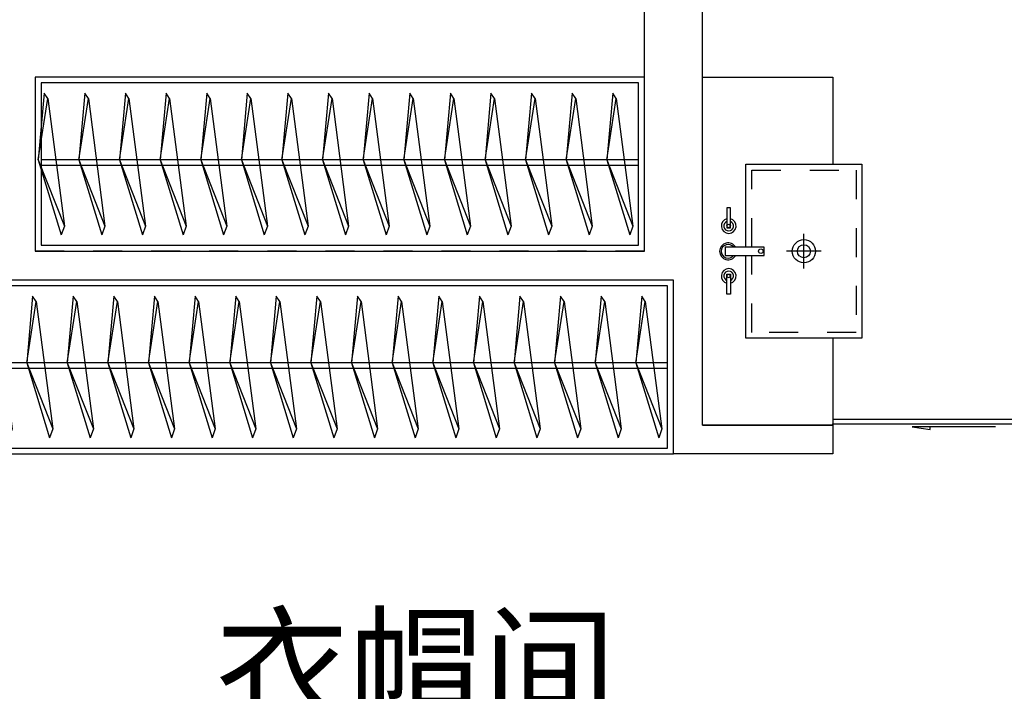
# Model space of a CAD drawing. Header units: millimetres. Extents: x 296296 to 297283, y 219875 to 220035.
# Tile 175 of 256: x 296916.47 to 296919.86, y 220015.44 to 220017.75. Entities that reach past the tile are written whole.
import ezdxf

# ---------------------------------------------------------------- set-up
doc = ezdxf.new("R2010")
doc.units = ezdxf.units.MM
doc.linetypes.add('185洋房-边套（报建版）-旧规$0$DASH', pattern=[0.35, 0.25, -0.1])
doc.linetypes.add('185洋房-边套（报建版）-旧规$0$洋房户型$0$DASH', pattern=[0.35, 0.25, -0.1])
doc.styles.get("Standard").update_dxf_attribs({"font": 'arial.ttf'})

# ---------------------------------------------------------------- blocks, each defined once
blk = doc.blocks.new('4uyh5uj6kj67j75rykjtuk7tsik76ykj')
at = {"color": 253}
blk.add_text('衣帽间', height=337.5886524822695, dxfattribs=at).set_placement((867896.4975653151, 428650))
blk = doc.blocks.new('185洋房-边套（报建版）-旧规$0$洋房户型$0$11A$C17570B11')
at = {"color": 253}
for p, q in [((0, 0), (-211.0270006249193, -32.54784116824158)), ((0, 0), (228.5429438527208, -89.85827781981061)), ((-211.0270006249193, -32.54784116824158), (-229.8062428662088, -20.4895358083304)), ((-211.0270006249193, -32.54784116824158), (228.5429438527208, -89.85827781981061)), ((228.5429438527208, -89.85827781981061), (259.1465271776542, -78.90659712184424))]:
    blk.add_line(p, q, dxfattribs=at)
blk.add_lwpolyline([(-229.8062428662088, -20.4895358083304), (0, 0), (259.1465271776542, -78.90659712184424)], dxfattribs=at)
blk = doc.blocks.new('*U1094')
at = {"color": 253}
for points in [[(49.99999854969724, 0), (2150.00000144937, 0), (2150.00000144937, -599.9999999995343), (49.99999854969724, -599.9999999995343)], [(69.99999854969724, -20), (2130.00000144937, -20), (2130.00000144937, -579.9999999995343), (69.99999854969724, -579.9999999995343)]]:
    blk.add_lwpolyline(points, close=True, dxfattribs=at)
for points in [[(69.99999854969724, -285.2554255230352), (2130.00000144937, -285.2554255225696)], [(69.99999854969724, -305.2554255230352), (2130.00000144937, -305.2554255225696)]]:
    blk.add_lwpolyline(points, dxfattribs=at)
at = {"color": 253, "rotation": 270}
for p in [(179.5653612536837, -285.148174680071), (319.5653612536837, -285.148174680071), (459.5653612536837, -285.148174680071), (599.5653612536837, -285.148174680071), (739.5653612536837, -285.148174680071), (879.5653612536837, -285.148174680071), (1019.565361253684, -285.148174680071), (1159.565361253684, -285.148174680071), (1299.565361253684, -285.148174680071), (1439.565361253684, -285.148174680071), (1579.565361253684, -285.148174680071), (1719.565361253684, -285.148174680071), (1859.565361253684, -285.148174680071), (1999.565361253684, -285.148174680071), (2139.565361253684, -285.148174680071)]:
    blk.add_blockref('185洋房-边套（报建版）-旧规$0$洋房户型$0$11A$C17570B11', p, dxfattribs=at)
blk = doc.blocks.new('*U1118')
at = {"color": 253}
for points in [[(1399.999998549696, 0), (4500.000001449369, 0), (4500.000001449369, -599.9999999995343), (1399.999998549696, -599.9999999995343)], [(1419.999998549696, -20), (4480.000001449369, -20), (4480.000001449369, -579.9999999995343), (1419.999998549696, -579.9999999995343)]]:
    blk.add_lwpolyline(points, close=True, dxfattribs=at)
for points in [[(1419.999998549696, -285.2554255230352), (4480.000001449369, -285.2554255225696)], [(1419.999998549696, -305.2554255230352), (4480.000001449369, -305.2554255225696)]]:
    blk.add_lwpolyline(points, dxfattribs=at)
at = {"color": 253, "rotation": 270}
for p in [(1529.565361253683, -285.148174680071), (1669.565361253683, -285.148174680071), (1809.565361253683, -285.148174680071), (1949.565361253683, -285.148174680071), (2089.565361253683, -285.148174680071), (2229.565361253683, -285.148174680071), (2369.565361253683, -285.148174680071), (2509.565361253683, -285.148174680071), (2649.565361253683, -285.148174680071), (2789.565361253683, -285.148174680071), (2929.565361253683, -285.148174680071), (3069.565361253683, -285.148174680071), (3209.565361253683, -285.148174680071), (3349.565361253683, -285.148174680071), (3489.565361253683, -285.148174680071), (3629.565361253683, -285.148174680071), (3769.565361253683, -285.148174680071), (3909.565361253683, -285.148174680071), (4049.565361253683, -285.148174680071), (4189.565361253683, -285.148174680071), (4329.565361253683, -285.148174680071), (4469.565361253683, -285.148174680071)]:
    blk.add_blockref('185洋房-边套（报建版）-旧规$0$洋房户型$0$11A$C17570B11', p, dxfattribs=at)
blk = doc.blocks.new('*U1129')
at = {"color": 253}
for p, q in [((599.5401842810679, -409.8646660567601), (599.5401842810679, -289.8646660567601)), ((539.5401842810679, -349.8646660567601), (659.5401842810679, -349.8646660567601))]:
    blk.add_line(p, q, dxfattribs=at)
for points in [[(299.5401842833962, -450.0000000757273), (7.21775e-09, -449.9999999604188), (0, 0), (1200.003419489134, -5.1240858e-09), (1199.996580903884, -450.0000000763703), (899.5436037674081, -450.0000000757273)], [(613.0387564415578, -149.8646660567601), (899.5401842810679, -149.8646660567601), (899.5401842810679, -549.8646660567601), (299.5401842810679, -549.8646660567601), (299.5401842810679, -149.8646660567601), (585.0967206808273, -149.8646660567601)]]:
    blk.add_lwpolyline(points, dxfattribs=at)
for points in [[(451.2073644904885, -84.35689669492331), (520.1497960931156, -84.35689669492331), (520.1497960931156, -96.69357577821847), (451.2073644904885, -96.69357577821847)], [(613.0387564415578, -213.3476729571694), (613.0387564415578, -78.44058291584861), (585.0967206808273, -78.44058291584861), (585.0967206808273, -213.3476729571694)], [(749.3835715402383, -84.35689669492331), (680.4411399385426, -84.35689669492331), (680.4411399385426, -96.69357577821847), (749.3835715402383, -96.69357577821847)]]:
    blk.add_lwpolyline(points, close=True, dxfattribs=at)
at = {"color": 253, "linetype": '185洋房-边套（报建版）-旧规$0$洋房户型$0$DASH', "ltscale": 0.2}
blk.add_lwpolyline([(613.0387564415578, -169.8646660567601), (879.5401842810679, -169.8646660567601), (879.5401842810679, -529.8646660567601), (319.5401842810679, -529.8646660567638), (319.5401842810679, -169.8646660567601), (585.0967206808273, -169.8646660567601)], dxfattribs=at)
at = {"color": 253}
for centre, radius in [((513.9814565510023, -90.52523623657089), 6.168339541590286), ((686.6094794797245, -90.52523623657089), 6.168339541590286), ((599.6050807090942, -201.3105837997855), 7.984881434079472), ((599.5401842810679, -349.8646660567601), 40), ((599.5401842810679, -349.8646660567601), 22.5)]:
    blk.add_circle(centre, radius, dxfattribs=at)
for centre, radius, start, end in [((513.9814565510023, -90.52523623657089), 25.41078259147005, 194.0486072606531, 165.9513927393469), ((599.2887564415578, -88.49025027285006), 29.30714285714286, 297.9803616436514, 241.0365380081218), ((599.2887564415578, -88.49025027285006), 23.80714285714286, 305.2789508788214, 233.4071193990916), ((686.6094794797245, -90.52523623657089), 25.41078259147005, 14.04860726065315, 345.9513927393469), ((513.9814565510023, -90.52523623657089), 16.61078259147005, 201.7986223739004, 158.2013776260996), ((686.6094794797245, -90.52523623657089), 16.61078259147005, 21.79862237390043, 338.2013776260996)]:
    blk.add_arc(centre, radius, start, end, dxfattribs=at)
blk = doc.blocks.new('185洋房-边套（报建版）-旧规$0$$DorLib2D$00000129')
at = {"color": 253, "linetype": 'Continuous'}
for p, q in [((-0.5, 0.5450265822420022), (-0.5, 0.6866180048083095)), ((-0.5, 0.6866180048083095), (0.5, 0.6866180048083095)), ((0.5, 0.6866180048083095), (0.5, 0.5450265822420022)), ((0.5, 0.5450265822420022), (-0.5, 0.5450265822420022)), ((-0.5, 0.5000000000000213), (-0.5, 0.5450265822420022)), ((0.5, 0.5000000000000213), (0.5, 0.5450265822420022)), ((-0.2000000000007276, 0.4374999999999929), (0.1583561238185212, 0.4374999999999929)), ((0.1583561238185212, 0.4374999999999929), (0.0804472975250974, 0.3407772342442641)), ((0.0804472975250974, 0.3407772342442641), (0.0804472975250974, 0.4375))]:
    blk.add_line(p, q, dxfattribs=at)
blk = doc.blocks.new('185洋房-边套（报建版）-旧规')
at = {"color": 253, "linetype": 'Continuous'}
for p, q in [((2200, 8700.000000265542), (2200.000000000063, 12099.99999973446)), ((2000, 8700.000000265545), (2000.000000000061, 11999.99999973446)), ((1999.999999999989, 8100.000000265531), (2000, 8700.000000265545)), ((2099.999999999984, 8000.000000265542), (2099.999999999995, 8600.000000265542)), ((1999.999999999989, 8100.000000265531), (1549.999999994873, 8100.000000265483)), ((1549.999999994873, 8100.000000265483), (1549.999999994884, 8000.000000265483)), ((1549.999999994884, 8000.000000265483), (2099.999999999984, 8000.000000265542))]:
    blk.add_line(p, q, dxfattribs=at)
at = {"color": 253, "linetype": '185洋房-边套（报建版）-旧规$0$DASH'}
for p, q in [((2200, 8700.000000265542), (5199.999999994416, 8700.000000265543)), ((2099.999999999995, 8600.000000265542), (5200.000074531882, 8600.000000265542))]:
    blk.add_line(p, q, dxfattribs=at)
at = {"color": 253, "extrusion": (0, 0, -1), "zscale": -1, "rotation": 90}
blk.add_blockref('*U1129', (-1999.999999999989, 8100.000000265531), dxfattribs=at)
at = {"color": 253}
for name, p in [('*U1094', (2150.000001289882, 9300.00000014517)), ('*U1118', (700.0000730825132, 8600.006268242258))]:
    blk.add_blockref(name, p, dxfattribs=at)
at = {"color": 253, "xscale": -800, "yscale": -100, "zscale": 100, "rotation": 180.0000000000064}
blk.add_blockref('185洋房-边套（报建版）-旧规$0$$DorLib2D$00000129', (1149.999999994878, 8050.000000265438), dxfattribs=at)

msp = doc.modelspace()

# ---------------------------------------------------------------- block references
at = {"xscale": 0.001, "yscale": 0.001, "zscale": 0.001}
msp.add_blockref('4uyh5uj6kj67j75rykjtuk7tsik76ykj', (296049.2483126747, 219586.6962110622), dxfattribs=at)

# ---------------------------------------------------------------- next in the draw order: block references
at = {"xscale": -0.001, "yscale": 0.001, "zscale": 0.001}
msp.add_blockref('185洋房-边套（报建版）-旧规', (296920.8231678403, 220008.2546487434), dxfattribs=at)

doc.saveas('drawing.dxf')
